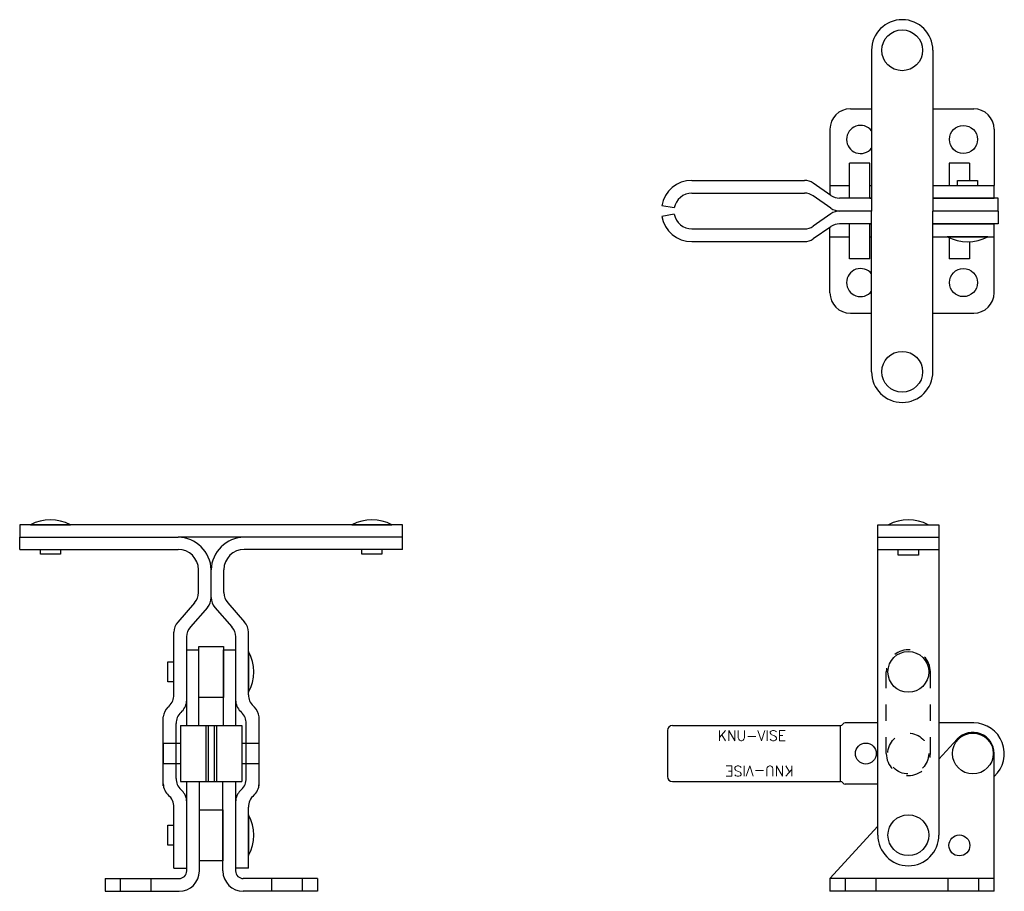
# Model space of a CAD drawing. Extents: x -4.96 to 1.07, y 1.39 to 6.72.
import ezdxf

# ---------------------------------------------------------------- set-up
doc = ezdxf.new("R2010")
doc.units = 0
doc.header["$LTSCALE"] = 0.25
doc.header["$MEASUREMENT"] = 0
doc.linetypes.add('HIDDEN2', pattern=[0.1875, 0.125, -0.0625])
doc.layers.get('0').update_dxf_attribs({"linetype": 'CONTINUOUS'})
for name, color, linetype in [('BASE', 6, 'CONTINUOUS'), ('HANDLE', 170, 'CONTINUOUS'), ('LINK', 1, 'CONTINUOUS'), ('RIVET', 7, 'CONTINUOUS'), ('SPACER', 140, 'CONTINUOUS'), ('TBAR', 3, 'CONTINUOUS')]:
    doc.layers.add(name, color=color, linetype=linetype)
doc.styles.add('ROMANS', font='Romans')

msp = doc.modelspace()

# ---------------------------------------------------------------- linework, layer by layer
at = {"color": 7}
for p, q in [((0.779, 5.7368), (0.902, 5.7368)), ((0.779, 5.7078), (0.779, 5.7368)), ((0.902, 5.7368), (0.902, 5.7078)), ((0.9656, 5.3938), (0.7161, 5.3938)), ((-4.897, 3.6285), (-4.6522, 3.6285)), ((-2.9285, 3.6285), (-2.6837, 3.6285)), ((0.3557, 3.6285), (0.6004, 3.6285)), ((-4.8361, 3.4501), (-4.8361, 3.4791)), ((-4.7131, 3.4501), (-4.8361, 3.4501)), ((-4.7131, 3.4791), (-4.7131, 3.4501)), ((-2.8676, 3.4501), (-2.8676, 3.4791)), ((-2.7446, 3.4501), (-2.8676, 3.4501)), ((-2.7446, 3.4791), (-2.7446, 3.4501)), ((0.4165, 3.4435), (0.4165, 3.4725)), ((0.5395, 3.4435), (0.4165, 3.4435)), ((0.5395, 3.4725), (0.5395, 3.4435)), ((-3.5623, 2.8536), (-3.5623, 2.6036)), ((-4.0553, 2.7901), (-4.0183, 2.7901)), ((-4.0553, 2.6671), (-4.0553, 2.7901)), ((-4.0183, 2.6671), (-4.0553, 2.6671)), ((-3.5623, 1.8536), (-3.5623, 1.6036)), ((-4.0553, 1.7901), (-4.0183, 1.7901)), ((-4.0553, 1.6671), (-4.0553, 1.7901)), ((-4.0183, 1.6671), (-4.0553, 1.6671))]:
    msp.add_line(p, q, dxfattribs=at)
for centre in [(0.2178, 2.2286), (0.7905, 1.6661)]:
    msp.add_circle(centre, 0.064, dxfattribs=at)
for centre, radius, start, end in [((0.8409, 5.6192), 0.2576, 241.03094, 298.96906), ((-3.7887, 2.7286), 0.2586, 331.09252, 28.90748), ((-3.7887, 1.7286), 0.2586, 331.09252, 28.90748)]:
    msp.add_arc(centre, radius, start, end, dxfattribs=at)
at = {"layer": 'BASE', "color": 7}
for p, q in [((0.123, 6.1766), (0.253, 6.1766)), ((0.628, 6.1766), (0.878, 6.1766)), ((-0.002, 6.0516), (-0.002, 5.7078)), ((1.003, 6.0516), (1.003, 5.7078)), ((-0.002, 5.7078), (0.1178, 5.7078)), ((-0.002, 5.7078), (-0.002, 5.6507)), ((0.2428, 5.7078), (0.253, 5.7078)), ((0.628, 5.7078), (1.003, 5.7078)), ((1.003, 5.6298), (1.003, 5.7078)), ((0.2428, 5.6298), (0.253, 5.6298)), ((0.628, 5.6298), (1.003, 5.6298)), ((-0.002, 5.3938), (-0.002, 5.451)), ((0.2428, 5.4718), (0.253, 5.4718)), ((0.628, 5.4718), (1.003, 5.4718)), ((1.003, 5.0501), (1.003, 5.4718)), ((-0.002, 5.0501), (-0.002, 5.3938)), ((-0.002, 5.3938), (0.1178, 5.3938)), ((0.2428, 5.3938), (0.253, 5.3938)), ((0.628, 5.3938), (1.003, 5.3938)), ((0.123, 4.9251), (0.253, 4.9251)), ((0.628, 4.9251), (0.878, 4.9251)), ((0.665, 2.1937), (0.777, 2.3163)), ((1.003, 1.3853), (1.003, 2.2286)), ((-3.9403, 1.5099), (-3.9403, 2.0571)), ((-3.8623, 1.5099), (-3.8623, 2.0571)), ((-3.7183, 1.5099), (-3.7183, 2.0571)), ((-3.6403, 1.5099), (-3.6403, 2.0571)), ((-0.002, 1.4633), (0.291, 1.7841)), ((-4.4403, 1.463), (-3.9872, 1.463)), ((-4.4403, 1.463), (-4.4403, 1.385)), ((-3.1403, 1.463), (-3.5935, 1.463)), ((-3.1403, 1.463), (-3.1403, 1.385)), ((1.003, 1.4633), (-0.002, 1.4633)), ((-0.002, 1.4633), (-0.002, 1.3853)), ((-4.4403, 1.385), (-3.9872, 1.385)), ((-3.1403, 1.385), (-3.5935, 1.385)), ((1.003, 1.3853), (-0.002, 1.3853))]:
    msp.add_line(p, q, dxfattribs=at)
at = {"layer": 'BASE', "color": 7, "linetype": 'HIDDEN2'}
for p, q in [((-4.3466, 1.463), (-4.3466, 1.385)), ((-4.1591, 1.463), (-4.1591, 1.385)), ((-3.4216, 1.463), (-3.4216, 1.385)), ((-3.2341, 1.463), (-3.2341, 1.385)), ((0.0918, 1.4633), (0.0918, 1.3853)), ((0.2793, 1.4633), (0.2793, 1.3853)), ((0.7218, 1.3853), (0.7218, 1.4633)), ((0.9093, 1.3853), (0.9093, 1.4633))]:
    msp.add_line(p, q, dxfattribs=at)
at = {"layer": 'BASE', "color": 7}
for centre in [(0.8155, 5.9891), (0.8155, 5.1126)]:
    msp.add_circle(centre, 0.086, dxfattribs=at)
for centre, radius, start, end in [((0.123, 6.0516), 0.125, 90, 180), ((0.878, 6.0516), 0.125, 0, 90), ((0.1855, 5.9891), 0.086, 38.29007, 321.70993), ((0.1855, 5.1126), 0.086, 38.29007, 321.70993), ((0.123, 5.0501), 0.125, 180, 270), ((0.878, 5.0501), 0.125, 270, 0), ((0.873, 2.2286), 0.13, 0, 137.59731), ((-3.9872, 1.5099), 0.0469, 270, 0), ((-3.9872, 1.5099), 0.1249, 270, 360), ((-3.5935, 1.5099), 0.1249, 180, 270), ((-3.5935, 1.5099), 0.0469, 180, 270)]:
    msp.add_arc(centre, radius, start, end, dxfattribs=at)
at = {"layer": 'HANDLE', "color": 7}
for p, q in [((0.253, 6.5351), (0.253, 5.5508)), ((0.628, 6.5351), (0.628, 5.5508)), ((0.253, 4.5666), (0.253, 5.5508)), ((0.628, 4.5666), (0.628, 5.5508)), ((-2.6186, 3.6285), (-4.9626, 3.6285)), ((-4.9626, 3.6285), (-4.9621, 3.5538)), ((-2.6186, 3.5538), (-2.6186, 3.6285)), ((0.291, 1.7286), (0.291, 3.6285)), ((0.291, 3.6285), (0.665, 3.6285)), ((0.665, 3.6285), (0.665, 1.7286)), ((-4.9621, 3.5538), (-3.9933, 3.5538)), ((-4.9621, 3.4791), (-4.9621, 3.5538)), ((-3.5873, 3.5538), (-3.9933, 3.5538)), ((-2.6186, 3.5538), (-3.5873, 3.5538)), ((-2.6186, 3.4791), (-2.6186, 3.5538)), ((0.291, 3.5538), (0.665, 3.5538)), ((0.291, 3.5538), (0.665, 3.5538)), ((-4.9621, 3.4791), (-3.9933, 3.4791)), ((-2.6186, 3.4791), (-3.5873, 3.4791)), ((0.291, 3.4791), (0.665, 3.4791)), ((-3.8683, 3.2141), (-3.8683, 3.3541)), ((-3.7903, 3.1849), (-3.7903, 3.3541)), ((-3.7903, 3.1849), (-3.7903, 3.3541)), ((-3.7123, 3.2141), (-3.7123, 3.3541)), ((-3.8915, 3.1525), (-3.9952, 3.0337)), ((-3.6892, 3.1525), (-3.5855, 3.0337)), ((-3.8135, 3.1232), (-3.9172, 3.0044)), ((-3.7672, 3.1232), (-3.6635, 3.0044)), ((-4.0183, 2.5881), (-4.0183, 2.972)), ((-3.5623, 2.5881), (-3.5623, 2.972)), ((-3.9403, 2.555), (-3.9403, 2.9428)), ((-3.6403, 2.555), (-3.6403, 2.9428)), ((-4.047, 2.5206), (-4.0546, 2.5133)), ((-3.9691, 2.4875), (-3.9766, 2.4803)), ((-3.6116, 2.4875), (-3.6041, 2.4803)), ((-3.5336, 2.5206), (-3.526, 2.5133)), ((-4.0833, 2.0308), (-4.0833, 2.4526)), ((-4.0053, 2.0762), (-4.0053, 2.4127)), ((-3.5753, 2.0762), (-3.5753, 2.4127)), ((-3.4973, 2.0308), (-3.4973, 2.4526)), ((-3.9766, 2.0086), (-3.9691, 2.0014)), ((-3.6041, 2.0086), (-3.6116, 2.0014)), ((-3.9403, 1.5261), (-3.9403, 1.9338)), ((-3.6403, 1.5261), (-3.6403, 1.9338)), ((-4.0183, 1.5261), (-4.0183, 1.9011)), ((-3.5623, 1.5261), (-3.5623, 1.9011)), ((-4.0183, 1.5261), (-3.9403, 1.5261)), ((-3.5623, 1.5261), (-3.6403, 1.5261))]:
    msp.add_line(p, q, dxfattribs=at)
for centre, radius, start, end in [((0.4405, 6.5351), 0.1875, 0, 180), ((0.4405, 4.5666), 0.1875, 180, 0), ((-3.9957, 3.3484), 0.2055, 1.60289, 89.33613), ((-3.585, 3.3484), 0.2055, 90.66387, 178.39711), ((-3.9933, 3.3541), 0.125, 0, 90), ((-3.5873, 3.3541), 0.125, 90, 180), ((-3.9621, 3.2141), 0.0938, 318.86726, 0), ((-3.6186, 3.2141), 0.0938, 180, 221.13274), ((-3.8841, 3.1849), 0.0938, 318.86726, 0), ((-3.6966, 3.1849), 0.0938, 180, 221.13274), ((-3.9246, 2.972), 0.0938, 138.86726, 180), ((-3.6561, 2.972), 0.0938, 0, 41.13274), ((-3.8466, 2.9428), 0.0938, 138.86726, 180), ((-3.7341, 2.9428), 0.0938, 0, 41.13274), ((-4.1121, 2.5881), 0.0938, 313.94153, 0), ((-4.0341, 2.555), 0.0938, 313.8767, 0), ((-3.5466, 2.555), 0.0938, 180, 226.1233), ((-3.4686, 2.5881), 0.0938, 180, 226.05847), ((-3.988, 2.4447), 0.0957, 134.15238, 175.22122), ((-3.9116, 2.4127), 0.0938, 133.8767, 180), ((-3.6691, 2.4127), 0.0938, 0, 46.1233), ((-3.5927, 2.4447), 0.0957, 4.77878, 45.84762), ((-3.9116, 2.0762), 0.0938, 180, 226.1233), ((-3.6691, 2.0762), 0.0938, 313.8767, 0), ((-3.9896, 2.0431), 0.0938, 180, 229.20661), ((-4.0341, 1.9338), 0.0938, 0, 46.1233), ((-3.5466, 1.9338), 0.0938, 133.8767, 180), ((-3.5911, 2.0431), 0.0938, 310.79339, 0), ((-4.1121, 1.9011), 0.0938, 0, 50.51117), ((-3.4686, 1.9011), 0.0938, 129.48883, 180), ((0.478, 1.7286), 0.187, 180, 0)]:
    msp.add_arc(centre, radius, start, end, dxfattribs=at)
at = {"layer": 'LINK', "color": 7}
for p, q in [((-3.9403, 2.4001), (-3.9403, 2.8636)), ((-3.9403, 2.8636), (-3.8653, 2.8636)), ((-3.8653, 2.4001), (-3.8653, 2.8636)), ((-3.7153, 2.4001), (-3.7153, 2.8636)), ((-3.7153, 2.8636), (-3.6403, 2.8636)), ((-3.6403, 2.4001), (-3.6403, 2.8636))]:
    msp.add_line(p, q, dxfattribs=at)
at = {"layer": 'LINK', "color": 7, "linetype": 'HIDDEN2'}
for p, q in [((0.343, 2.2286), (0.343, 2.7286)), ((0.613, 2.2286), (0.613, 2.7286))]:
    msp.add_line(p, q, dxfattribs=at)
for centre, start, end in [((0.478, 2.7286), 0, 180), ((0.478, 2.2286), 180, 0)]:
    msp.add_arc(centre, 0.135, start, end, dxfattribs=at)
at = {"layer": 'RIVET', "color": 7}
for p, q in [((0.2428, 5.8438), (0.1178, 5.8438)), ((0.1178, 5.6298), (0.1178, 5.8438)), ((0.2428, 5.6298), (0.2428, 5.8438)), ((0.728, 5.8438), (0.728, 5.7078)), ((0.853, 5.8438), (0.728, 5.8438)), ((0.853, 5.8438), (0.853, 5.7368)), ((0.1178, 5.2578), (0.1178, 5.4718)), ((0.2428, 5.2578), (0.2428, 5.4718)), ((0.728, 5.3876), (0.728, 5.2578)), ((0.853, 5.3619), (0.853, 5.2578)), ((0.2428, 5.2578), (0.1178, 5.2578)), ((0.853, 5.2578), (0.728, 5.2578)), ((-3.9778, 2.2911), (-4.0833, 2.2911)), ((-4.0833, 2.2911), (-4.0833, 2.1661)), ((-3.4973, 2.2911), (-3.6028, 2.2911)), ((-3.4973, 2.1661), (-3.4973, 2.2911)), ((-3.9778, 2.1661), (-4.0833, 2.1661)), ((-3.4973, 2.1661), (-3.6028, 2.1661))]:
    msp.add_line(p, q, dxfattribs=at)
for centre in [(0.4405, 6.5351), (0.4405, 4.5666), (0.478, 2.7286), (0.873, 2.2286), (0.478, 1.7286)]:
    msp.add_circle(centre, 0.125, dxfattribs=at)
at = {"layer": 'RIVET', "color": 7, "linetype": 'HIDDEN2'}
msp.add_circle((0.4778, 2.2286), 0.125, dxfattribs=at)
at = {"layer": 'RIVET', "color": 7}
for centre in [(-4.7746, 3.4105), (-2.8061, 3.4105), (0.478, 3.4105)]:
    msp.add_arc(centre, 0.25, 60.69189, 119.30811, dxfattribs=at)
at = {"layer": 'SPACER', "color": 7}
for p, q in [((-3.8653, 2.8846), (-3.7153, 2.8846)), ((-3.8653, 2.5726), (-3.8653, 2.8846)), ((-3.7153, 2.8846), (-3.7153, 2.5726)), ((-3.7153, 2.5726), (-3.8653, 2.5726)), ((-3.8623, 1.8846), (-3.7183, 1.8846)), ((-3.8623, 1.5726), (-3.8623, 1.8846)), ((-3.7183, 1.8846), (-3.7183, 1.5726)), ((-3.7183, 1.5726), (-3.8623, 1.5726))]:
    msp.add_line(p, q, dxfattribs=at)
at = {"layer": 'TBAR', "color": 7}
for p, q in [((-0.847, 5.7383), (-0.1576, 5.7383)), ((0.0039, 5.6466), (-0.1041, 5.7216)), ((-0.847, 5.6603), (-0.1578, 5.6603)), ((0.0038, 5.5678), (-0.104, 5.6434)), ((0.253, 5.6298), (0.0574, 5.6298)), ((1.028, 5.6298), (0.628, 5.6298)), ((1.028, 5.5508), (1.028, 5.6298)), ((-0.9548, 5.5698), (-1.0316, 5.5834)), ((0.253, 5.5508), (0.0576, 5.5508)), ((0.253, 5.5508), (0.0576, 5.5508)), ((1.028, 5.5508), (0.628, 5.5508)), ((1.028, 5.5508), (0.628, 5.5508)), ((1.028, 5.5508), (1.028, 5.4718)), ((-0.9548, 5.5318), (-1.0316, 5.5183)), ((0.0038, 5.5339), (-0.104, 5.4583)), ((-0.847, 5.4413), (-0.1578, 5.4413)), ((0.0039, 5.4551), (-0.1041, 5.3801)), ((0.253, 5.4718), (0.0574, 5.4718)), ((1.028, 5.4718), (0.628, 5.4718)), ((-0.847, 5.3633), (-0.1576, 5.3633)), ((0.291, 2.4161), (0.0909, 2.4161)), ((0.878, 2.4161), (0.665, 2.4161)), ((-3.9778, 2.4001), (-3.9778, 2.0571)), ((-3.9778, 2.4001), (-3.6028, 2.4001)), ((-3.8229, 2.4001), (-3.8229, 2.0571)), ((-3.8094, 2.4001), (-3.8094, 2.0571)), ((-3.7713, 2.4001), (-3.7713, 2.0571)), ((-3.7578, 2.4001), (-3.7578, 2.0571)), ((-3.6028, 2.4001), (-3.6028, 2.0571)), ((-0.997, 2.3689), (-0.997, 2.0884)), ((-0.9657, 2.4001), (0.0636, 2.4001)), ((0.0636, 2.0571), (0.0636, 2.4001)), ((-3.9778, 2.0571), (-3.6028, 2.0571)), ((-0.9657, 2.0571), (0.0636, 2.0571)), ((0.291, 2.0411), (0.0909, 2.0411))]:
    msp.add_line(p, q, dxfattribs=at)
for centre, radius, start, end in [((-0.847, 5.5508), 0.1875, 90, 170), ((-0.1576, 5.6446), 0.0938, 55.22389, 90), ((-0.847, 5.5508), 0.1095, 90, 170), ((-0.1578, 5.5666), 0.0938, 54.97723, 90), ((0.0574, 5.7236), 0.0938, 235.22389, 270), ((0.0576, 5.6446), 0.0938, 234.97723, 270), ((0.0576, 5.4571), 0.0938, 90, 125.02277), ((-0.847, 5.5508), 0.1875, 190, 270), ((-0.847, 5.5508), 0.1095, 190, 270), ((-0.1578, 5.5351), 0.0938, 270, 305.02277), ((0.0574, 5.3781), 0.0938, 90, 124.77611), ((-0.1576, 5.4571), 0.0938, 270, 304.77611), ((0.0909, 2.4005), 0.0156, 90, 150.79079), ((0.878, 2.2286), 0.1875, 311.81031, 90), ((-0.9657, 2.3689), 0.0312, 90, 180), ((0.0636, 2.4158), 0.0156, 270, 330.79079), ((-0.9657, 2.0884), 0.0312, 180, 270), ((0.0636, 2.0415), 0.0156, 29.20921, 90), ((0.0909, 2.0568), 0.0156, 209.20921, 270)]:
    msp.add_arc(centre, radius, start, end, dxfattribs=at)

# ---------------------------------------------------------------- texts
at = {"layer": 'TBAR', "color": 7, "style": 'ROMANS'}
msp.add_text('KNU-VISE', height=0.0625, dxfattribs=at).set_placement((-0.6889, 2.3071))
msp.add_text('KNU-VISE', height=0.0625, rotation=180, dxfattribs=at).set_placement((-0.2248, 2.1526))

doc.saveas('drawing.dxf')
